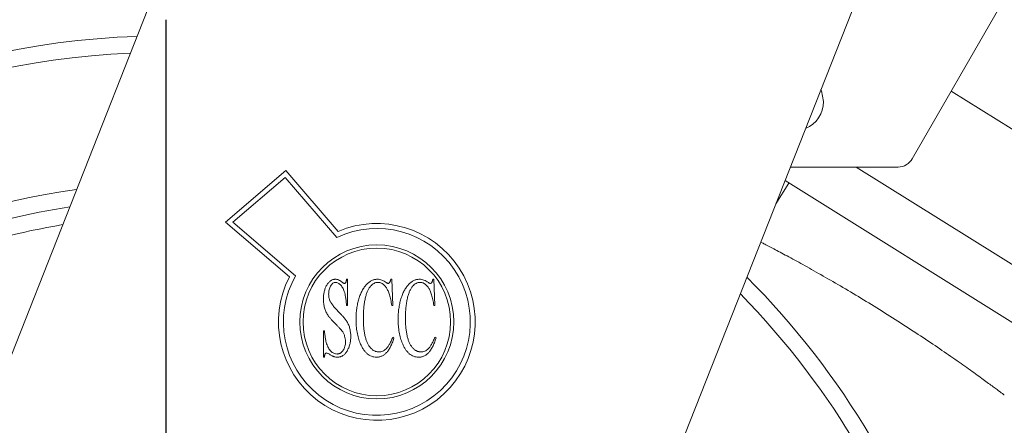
# Model space of a CAD drawing. Header units: inches. Extents: x 0.6 to 16.3, y 0.2 to 11.5.
# Tile 6 of 53: x 2.767 to 4.268, y 4.515 to 5.133. Entities that reach past the tile are written whole.
import ezdxf

# ---------------------------------------------------------------- set-up
doc = ezdxf.new("R2010")
doc.units = ezdxf.units.IN
doc.header["$MEASUREMENT"] = 0
doc.layers.add('FORMAT', color=7, linetype='Continuous')
doc.styles.add('SLDTEXTSTYLE0', font='TXT', dxfattribs={"width": 0.75})
doc.dimstyles.new('SLDDIMSTYLE0', dxfattribs={"dimtxt": 0.137795, "dimasz": 0.13, "dimexe": 0, "dimexo": 0.0625, "dimgap": 0.034449, "dimtad": 1, "dimlfac": 2, "dimrnd": 1e-09, "dimzin": 12, "dimdsep": 46, "dimlunit": 5, "dimtxsty": 'SLDTEXTSTYLE0', "dimsah": 1, "dimcen": 0.09, "dimadec": 0, "dimazin": 3, "dimtfac": 1, "dimtofl": 0, "dimtmove": 0, "dimatfit": 3, "dimfxl": 0, "dimfrac": 2, "dimtolj": 1, "dimtzin": 12, "dimarcsym": 0})

# ---------------------------------------------------------------- blocks, each defined once
blk = doc.blocks.new('_D')
at = {"layer": 'FORMAT'}
for p, q in [((1.7401, 3.8983), (1.7401, 6.217)), ((3.7401, 5.977), (3.7401, 6.217)), ((1.7401, 6.1777), (3.7401, 6.1777))]:
    blk.add_line(p, q, dxfattribs=at)
for points in [[(1.7401, 6.1777), (1.8701, 6.1577), (1.8701, 6.1977)], [(3.7401, 6.1777), (3.6101, 6.1977), (3.6101, 6.1577)]]:
    blk.add_solid(points, dxfattribs=at)
at = {"layer": 'FORMAT', "insert": (2.6606, 6.3553), "char_height": 0.1378, "attachment_point": 1, "style": 'SLDTEXTSTYLE0'}
blk.add_mtext('4', dxfattribs=at)
blk = doc.blocks.new('SW_CENTERMARKSYMBOL_0')
at = {"layer": 'FORMAT', "color": 0}
blk.add_line((0, 0.0984), (0, 1.2742), dxfattribs=at)

msp = doc.modelspace()

# ---------------------------------------------------------------- linework, layer by layer
at = {"color": 7, "linetype": 'Continuous', "lineweight": 15}
for p, q in [((2.99528898, 5.23388744), (2.52499291, 4.04247075)), ((3.45514811, 3.67530423), (4.07037837, 5.23388744)), ((4.26172109, 5.15308619), (4.1279498, 4.92138751)), ((4.31446504, 4.94513616), (4.1874751, 5.02448829)), ((3.17249492, 4.9034748), (3.08044222, 4.82479359)), ((3.17249492, 4.9034748), (3.25238356, 4.81070077)), ((3.94208891, 4.90888747), (4.10629919, 4.90888747)), ((4.04223608, 4.90888747), (4.63677099, 4.53738084)), ((3.17168765, 4.89291844), (3.09197774, 4.82478714)), ((3.17168765, 4.89291844), (3.25035449, 4.80156332)), ((3.93978979, 4.88446467), (3.91985582, 4.85256372)), ((4.59702699, 4.47377723), (3.93390082, 4.8881445)), ((3.08044222, 4.82479359), (3.17790735, 4.74129634)), ((3.09197774, 4.82478714), (3.18737985, 4.7430572)), ((3.26515506, 4.73780021), (3.26676005, 4.73780021)), ((3.26676005, 4.73780021), (3.26676005, 4.69767524)), ((3.33256501, 4.73780021), (3.33417, 4.73780021)), ((3.33417, 4.73780021), (3.33577499, 4.69767524)), ((3.39676493, 4.73780021), (3.39836992, 4.73780021)), ((3.39836992, 4.73780021), (3.39997495, 4.69767524)), ((3.26676005, 4.69767524), (3.26515506, 4.69767524)), ((3.33577499, 4.69767524), (3.33417, 4.69767524)), ((3.39997495, 4.69767524), (3.39836992, 4.69767524)), ((3.22984508, 4.6591553), (3.23145009, 4.6591553)), ((3.22984508, 4.61903033), (3.22984508, 4.6591553)), ((3.33577499, 4.64952528), (3.33737999, 4.64792033)), ((3.39997495, 4.64952528), (3.40157994, 4.64792033)), ((3.23145009, 4.61903033), (3.22984508, 4.61903033))]:
    msp.add_line(p, q, dxfattribs=at)
at = {"color": 7, "linetype": 'Continuous', "lineweight": 15, "flags": 128}
msp.add_lwpolyline([(3.99252787, 5.00888746), (3.98948912, 5.02514337), (3.98871671, 5.02701137)], dxfattribs=at)
msp.add_lwpolyline([(3.99252787, 5.00888746), (3.98948912, 5.02514337), (3.98871671, 5.02701137)], dxfattribs=at)
at = {"color": 7, "linetype": 'Continuous', "lineweight": 15}
for radius in [0.11743053, 0.1125]:
    msp.add_circle((3.31134123, 4.67277331), radius, dxfattribs=at)
for centre, radius, start, end in [((2.99007051, 3.85888749), 1.25, 92.03720256, 348.74940603), ((2.99007051, 3.85888749), 1.225, 92.54853019, 348.74940603), ((3.94752786, 5.00888749), 0.045, 293.16761964, 0), ((4.10629919, 4.93388749), 0.025, 270, 330), ((2.99007051, 3.85888749), 1.025, 97.65542849, 348.74940603), ((2.99007051, 3.85888749), 1, 98.45902408, 348.74940603), ((2.99007051, 3.85888749), 0.975, 99.31091007, 122.28012245), ((3.31134123, 4.67277331), 0.15, 152.81790338, 113.14447821), ((3.31134123, 4.67277331), 0.1425, 150.44753864, 115.33925433), ((2.99007051, 3.85888749), 1.25, 348.74940603, 44.8808456), ((2.99007051, 3.85888749), 1.225, 348.74940603, 44.36951797)]:
    msp.add_arc(centre, radius, start, end, dxfattribs=at)
for points, knots in [([(4.26782411, 4.56164488), (4.26797834, 4.56152942), (4.26856916, 4.56108717), (4.26439041, 4.56422144), (4.2552444, 4.57104843), (4.24107017, 4.58149965), (4.2224422, 4.59501186), (4.19983581, 4.61108164), (4.1736947, 4.62920502), (4.1448148, 4.64870177), (4.11388348, 4.66894517), (4.08185779, 4.68927706), (4.04959025, 4.70908336), (4.01801514, 4.72787083), (3.98805679, 4.74512425), (3.96053273, 4.76052959), (3.93630436, 4.77371992), (3.91635561, 4.78433704), (3.90299077, 4.79132161), (3.89839048, 4.79369216), (3.89691683, 4.79445154)], [0, 0, 0, 0, 0.0209767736, 0.0803548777, 0.1396421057, 0.1989303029, 0.258367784, 0.3178056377, 0.3774003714, 0.4369940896, 0.4965078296, 0.5560210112, 0.6153429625, 0.6746654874, 0.7339830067, 0.7933013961, 0.8528080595, 0.9123145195, 0.9719110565, 1, 1, 1, 1]), ([(3.22984509, 4.70743065), (3.22985653, 4.7084511), (3.229879, 4.71045344), (3.23014464, 4.71339981), (3.23054018, 4.71623869), (3.23109038, 4.71896937), (3.23178762, 4.72159638), (3.2326745, 4.72410512), (3.2336984, 4.726525), (3.23488733, 4.72880761), (3.23620324, 4.73089621), (3.23759482, 4.73275304), (3.23912381, 4.73428823), (3.2406932, 4.73559015), (3.24237892, 4.7365837), (3.24415041, 4.73730237), (3.24602797, 4.73770205), (3.24730606, 4.73776729), (3.24795148, 4.73780024)], [0, 0, 0, 0, 0.078756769, 0.1545382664, 0.2281904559, 0.299952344, 0.3694589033, 0.4378327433, 0.5052002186, 0.5721677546, 0.6362658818, 0.6956417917, 0.7508599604, 0.8031693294, 0.8526430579, 0.9012976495, 0.9501572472, 1, 1, 1, 1]), ([(3.22984509, 4.70743065), (3.22985653, 4.7084511), (3.229879, 4.71045344), (3.23014464, 4.71339981), (3.23054018, 4.71623869), (3.23109038, 4.71896937), (3.23178762, 4.72159638), (3.2326745, 4.72410512), (3.2336984, 4.726525), (3.23488733, 4.72880761), (3.23620324, 4.73089621), (3.23759482, 4.73275304), (3.23912381, 4.73428823), (3.2406932, 4.73559015), (3.24237892, 4.7365837), (3.24415041, 4.73730237), (3.24602797, 4.73770205), (3.24730606, 4.73776729), (3.24795148, 4.73780024)], [0, 0, 0, 0, 0.078756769, 0.1545382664, 0.2281904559, 0.299952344, 0.3694589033, 0.4378327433, 0.5052002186, 0.5721677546, 0.6362658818, 0.6956417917, 0.7508599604, 0.8031693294, 0.8526430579, 0.9012976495, 0.9501572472, 1, 1, 1, 1]), ([(3.24852827, 4.73298524), (3.2477797, 4.73291745), (3.24627593, 4.73278126), (3.24417308, 4.73163808), (3.24232367, 4.72984511), (3.24077839, 4.72743427), (3.23951027, 4.7246379), (3.23854025, 4.72158538), (3.23799407, 4.71832565), (3.23791196, 4.71609291), (3.23787008, 4.71495409)], [0, 0, 0, 0, 0.0975824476, 0.1960275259, 0.3060311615, 0.4323834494, 0.5686059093, 0.7074962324, 0.8508063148, 1, 1, 1, 1]), ([(3.24852827, 4.73298524), (3.2477797, 4.73291745), (3.24627593, 4.73278126), (3.24417308, 4.73163808), (3.24232367, 4.72984511), (3.24077839, 4.72743427), (3.23951027, 4.7246379), (3.23854025, 4.72158538), (3.23799407, 4.71832565), (3.23791196, 4.71609291), (3.23787008, 4.71495409)], [0, 0, 0, 0, 0.0975824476, 0.1960275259, 0.3060311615, 0.4323834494, 0.5686059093, 0.7074962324, 0.8508063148, 1, 1, 1, 1]), ([(3.24795148, 4.73780024), (3.24879293, 4.73774115), (3.2505365, 4.73761872), (3.25316003, 4.73676257), (3.2558185, 4.73534194), (3.25751329, 4.73409546), (3.25840904, 4.73343665)], [0, 0, 0, 0, 0.2187634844, 0.453299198, 0.7110507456, 1, 1, 1, 1]), ([(3.24795148, 4.73780024), (3.24879293, 4.73774115), (3.2505365, 4.73761872), (3.25316003, 4.73676257), (3.2558185, 4.73534194), (3.25751329, 4.73409546), (3.25840904, 4.73343665)], [0, 0, 0, 0, 0.2187634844, 0.453299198, 0.7110507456, 1, 1, 1, 1]), ([(3.26515505, 4.69767527), (3.26501108, 4.69961596), (3.26473813, 4.70329498), (3.26412374, 4.70849449), (3.26333405, 4.71306788), (3.2623762, 4.71706511), (3.26126851, 4.72058411), (3.25986533, 4.72366292), (3.2583083, 4.72639783), (3.25650804, 4.72870512), (3.25458954, 4.73054955), (3.25265257, 4.73198257), (3.25059461, 4.73279865), (3.249203, 4.73292431), (3.24852827, 4.73298524)], [0, 0, 0, 0, 0.138902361, 0.2633208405, 0.37358966, 0.4699796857, 0.5565944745, 0.6364501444, 0.7110591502, 0.7807706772, 0.8444968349, 0.9006170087, 0.9518132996, 1, 1, 1, 1]), ([(3.26515505, 4.69767527), (3.26501108, 4.69961596), (3.26473813, 4.70329498), (3.26412374, 4.70849449), (3.26333405, 4.71306788), (3.2623762, 4.71706511), (3.26126851, 4.72058411), (3.25986533, 4.72366292), (3.2583083, 4.72639783), (3.25650804, 4.72870512), (3.25458954, 4.73054955), (3.25265257, 4.73198257), (3.25059461, 4.73279865), (3.249203, 4.73292431), (3.24852827, 4.73298524)], [0, 0, 0, 0, 0.138902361, 0.2633208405, 0.37358966, 0.4699796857, 0.5565944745, 0.6364501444, 0.7110591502, 0.7807706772, 0.8444968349, 0.9006170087, 0.9518132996, 1, 1, 1, 1]), ([(3.25840904, 4.73343665), (3.2587949, 4.73312466), (3.25948819, 4.73256409), (3.26050569, 4.73195804), (3.26128932, 4.73148953), (3.26179116, 4.73141184), (3.26199521, 4.73138024)], [0, 0, 0, 0, 0.3552210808, 0.6382427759, 0.8529070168, 1, 1, 1, 1]), ([(3.25840904, 4.73343665), (3.2587949, 4.73312466), (3.25948819, 4.73256409), (3.26050569, 4.73195804), (3.26128932, 4.73148953), (3.26179116, 4.73141184), (3.26199521, 4.73138024)], [0, 0, 0, 0, 0.3552210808, 0.6382427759, 0.8529070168, 1, 1, 1, 1]), ([(3.26199521, 4.73138024), (3.26238449, 4.7314482), (3.26320639, 4.73159168), (3.26393414, 4.73252773), (3.2643534, 4.73354703), (3.26466952, 4.73467818), (3.26493572, 4.73613015), (3.26507699, 4.73720582), (3.26515505, 4.73780024)], [0, 0, 0, 0, 0.1487727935, 0.3141151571, 0.4273753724, 0.579260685, 0.7675009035, 1, 1, 1, 1]), ([(3.26199521, 4.73138024), (3.26238449, 4.7314482), (3.26320639, 4.73159168), (3.26393414, 4.73252773), (3.2643534, 4.73354703), (3.26466952, 4.73467818), (3.26493572, 4.73613015), (3.26507699, 4.73720582), (3.26515505, 4.73780024)], [0, 0, 0, 0, 0.1487727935, 0.3141151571, 0.4273753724, 0.579260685, 0.7675009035, 1, 1, 1, 1]), ([(3.27960004, 4.67665982), (3.27965234, 4.67943721), (3.27975495, 4.68488684), (3.28058188, 4.69288939), (3.28188347, 4.70054965), (3.28346796, 4.70666089), (3.28497197, 4.71130353), (3.28620822, 4.71456102), (3.28749753, 4.71763895), (3.28893429, 4.72049663), (3.2904591, 4.72316439), (3.29209504, 4.72561919), (3.29379654, 4.72790069), (3.29562505, 4.7299481), (3.297531, 4.7317812), (3.29948094, 4.73338834), (3.30147159, 4.73476048), (3.30351313, 4.73587173), (3.30560585, 4.73673638), (3.30774673, 4.73732728), (3.30992108, 4.73773132), (3.3113889, 4.73777719), (3.31212634, 4.73780024)], [0, 0, 0, 0, 0.1101712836, 0.216171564, 0.3188435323, 0.4181891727, 0.4663300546, 0.5124068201, 0.5563913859, 0.5986633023, 0.6392248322, 0.6782268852, 0.7156382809, 0.7520498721, 0.7870002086, 0.820463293, 0.8522004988, 0.8827725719, 0.9125203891, 0.9418136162, 0.9707669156, 1, 1, 1, 1]), ([(3.27960004, 4.67665982), (3.27965234, 4.67943721), (3.27975495, 4.68488684), (3.28058188, 4.69288939), (3.28188347, 4.70054965), (3.28346796, 4.70666089), (3.28497197, 4.71130353), (3.28620822, 4.71456102), (3.28749753, 4.71763895), (3.28893429, 4.72049663), (3.2904591, 4.72316439), (3.29209504, 4.72561919), (3.29379654, 4.72790069), (3.29562505, 4.7299481), (3.297531, 4.7317812), (3.29948094, 4.73338834), (3.30147159, 4.73476048), (3.30351313, 4.73587173), (3.30560585, 4.73673638), (3.30774673, 4.73732728), (3.30992108, 4.73773132), (3.3113889, 4.73777719), (3.31212634, 4.73780024)], [0, 0, 0, 0, 0.1101712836, 0.216171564, 0.3188435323, 0.4181891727, 0.4663300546, 0.5124068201, 0.5563913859, 0.5986633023, 0.6392248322, 0.6782268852, 0.7156382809, 0.7520498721, 0.7870002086, 0.820463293, 0.8522004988, 0.8827725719, 0.9125203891, 0.9418136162, 0.9707669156, 1, 1, 1, 1]), ([(3.31307931, 4.73298524), (3.31204947, 4.73292048), (3.30998215, 4.73279049), (3.30699088, 4.73161959), (3.30417326, 4.72977403), (3.30203533, 4.72767045), (3.30044594, 4.72564048), (3.29925212, 4.72388756), (3.29819471, 4.72188631), (3.29715177, 4.71969099), (3.29619224, 4.717275), (3.29528088, 4.71464984), (3.29445864, 4.71181099), (3.29371157, 4.70875605), (3.29304142, 4.70550097), (3.29243253, 4.70205759), (3.29193652, 4.69842646), (3.29154193, 4.69459488), (3.29121257, 4.69057367), (3.29098965, 4.6863505), (3.29086939, 4.68194365), (3.29084663, 4.678942), (3.29083503, 4.67741217)], [0, 0, 0, 0, 0.04739270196, 0.09513765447, 0.14619895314, 0.20214844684, 0.23264684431, 0.26518665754, 0.29989909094, 0.33701684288, 0.37736473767, 0.41983830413, 0.4652702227, 0.51375655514, 0.56499838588, 0.61867624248, 0.67516619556, 0.73415196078, 0.79648923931, 0.86141878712, 0.92937022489, 1, 1, 1, 1]), ([(3.31307931, 4.73298524), (3.31204947, 4.73292048), (3.30998215, 4.73279049), (3.30699088, 4.73161959), (3.30417326, 4.72977403), (3.30203533, 4.72767045), (3.30044594, 4.72564048), (3.29925212, 4.72388756), (3.29819471, 4.72188631), (3.29715177, 4.71969099), (3.29619224, 4.717275), (3.29528088, 4.71464984), (3.29445864, 4.71181099), (3.29371157, 4.70875605), (3.29304142, 4.70550097), (3.29243253, 4.70205759), (3.29193652, 4.69842646), (3.29154193, 4.69459488), (3.29121257, 4.69057367), (3.29098965, 4.6863505), (3.29086939, 4.68194365), (3.29084663, 4.678942), (3.29083503, 4.67741217)], [0, 0, 0, 0, 0.04739270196, 0.09513765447, 0.14619895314, 0.20214844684, 0.23264684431, 0.26518665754, 0.29989909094, 0.33701684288, 0.37736473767, 0.41983830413, 0.4652702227, 0.51375655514, 0.56499838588, 0.61867624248, 0.67516619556, 0.73415196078, 0.79648923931, 0.86141878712, 0.92937022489, 1, 1, 1, 1]), ([(3.31212634, 4.73780024), (3.31328673, 4.73774477), (3.31562781, 4.73763287), (3.3190902, 4.73662158), (3.32254326, 4.73510688), (3.32467025, 4.73364169), (3.32576883, 4.73288493)], [0, 0, 0, 0, 0.23568340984, 0.47548852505, 0.7290929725, 1, 1, 1, 1]), ([(3.31212634, 4.73780024), (3.31328673, 4.73774477), (3.31562781, 4.73763287), (3.3190902, 4.73662158), (3.32254326, 4.73510688), (3.32467025, 4.73364169), (3.32576883, 4.73288493)], [0, 0, 0, 0, 0.23568340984, 0.47548852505, 0.7290929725, 1, 1, 1, 1]), ([(3.33416999, 4.69767527), (3.33393268, 4.69919079), (3.33347494, 4.70211408), (3.33259338, 4.70631182), (3.3317268, 4.7101977), (3.33070323, 4.71373541), (3.3296734, 4.71696318), (3.32851648, 4.71985012), (3.32729515, 4.72241955), (3.32599196, 4.72467257), (3.32459647, 4.72661352), (3.3231707, 4.72831745), (3.32165893, 4.72974789), (3.32009834, 4.73095963), (3.31843525, 4.73186617), (3.31669839, 4.73249057), (3.31491426, 4.73292176), (3.31369205, 4.73296404), (3.31307931, 4.73298524)], [0, 0, 0, 0, 0.1035890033, 0.1998135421, 0.2896578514, 0.3724096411, 0.4484710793, 0.5184032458, 0.5822942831, 0.6404931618, 0.6939199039, 0.743586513, 0.7903130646, 0.8342404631, 0.8766878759, 0.9175940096, 0.9586867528, 1, 1, 1, 1]), ([(3.33416999, 4.69767527), (3.33393268, 4.69919079), (3.33347494, 4.70211408), (3.33259338, 4.70631182), (3.3317268, 4.7101977), (3.33070323, 4.71373541), (3.3296734, 4.71696318), (3.32851648, 4.71985012), (3.32729515, 4.72241955), (3.32599196, 4.72467257), (3.32459647, 4.72661352), (3.3231707, 4.72831745), (3.32165893, 4.72974789), (3.32009834, 4.73095963), (3.31843525, 4.73186617), (3.31669839, 4.73249057), (3.31491426, 4.73292176), (3.31369205, 4.73296404), (3.31307931, 4.73298524)], [0, 0, 0, 0, 0.1035890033, 0.1998135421, 0.2896578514, 0.3724096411, 0.4484710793, 0.5184032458, 0.5822942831, 0.6404931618, 0.6939199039, 0.743586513, 0.7903130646, 0.8342404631, 0.8766878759, 0.9175940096, 0.9586867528, 1, 1, 1, 1]), ([(3.32576883, 4.73288493), (3.32607576, 4.73266377), (3.32662948, 4.7322648), (3.32739936, 4.73178195), (3.32803753, 4.73146821), (3.32843341, 4.73140659), (3.32860265, 4.73138024)], [0, 0, 0, 0, 0.3497691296, 0.6309919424, 0.8422455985, 1, 1, 1, 1]), ([(3.32576883, 4.73288493), (3.32607576, 4.73266377), (3.32662948, 4.7322648), (3.32739936, 4.73178195), (3.32803753, 4.73146821), (3.32843341, 4.73140659), (3.32860265, 4.73138024)], [0, 0, 0, 0, 0.3497691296, 0.6309919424, 0.8422455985, 1, 1, 1, 1]), ([(3.32860265, 4.73138024), (3.3290283, 4.73144617), (3.32993211, 4.73158616), (3.33050594, 4.73230434), (3.33080953, 4.7326843)], [0, 0, 0, 0, 0.4709425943, 1, 1, 1, 1]), ([(3.32860265, 4.73138024), (3.3290283, 4.73144617), (3.32993211, 4.73158616), (3.33050594, 4.73230434), (3.33080953, 4.7326843)], [0, 0, 0, 0, 0.4709425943, 1, 1, 1, 1]), ([(3.33080953, 4.7326843), (3.33101298, 4.73301313), (3.33144407, 4.73370984), (3.33188595, 4.73492578), (3.33230957, 4.73629301), (3.33247667, 4.73727904), (3.33256499, 4.73780024)], [0, 0, 0, 0, 0.2124008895, 0.4500395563, 0.7092993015, 1, 1, 1, 1]), ([(3.33080953, 4.7326843), (3.33101298, 4.73301313), (3.33144407, 4.73370984), (3.33188595, 4.73492578), (3.33230957, 4.73629301), (3.33247667, 4.73727904), (3.33256499, 4.73780024)], [0, 0, 0, 0, 0.2124008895, 0.4500395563, 0.7092993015, 1, 1, 1, 1]), ([(3.34379998, 4.67665982), (3.34385228, 4.67943721), (3.34395489, 4.68488684), (3.34478183, 4.69288939), (3.34608341, 4.70054965), (3.34766791, 4.70666089), (3.34917191, 4.71130353), (3.35040816, 4.71456102), (3.35169748, 4.71763895), (3.35313423, 4.72049663), (3.35465904, 4.72316439), (3.35629498, 4.72561919), (3.35799648, 4.72790069), (3.35982499, 4.7299481), (3.36173095, 4.7317812), (3.36368089, 4.73338834), (3.36567153, 4.73476048), (3.36771307, 4.73587173), (3.3698058, 4.73673638), (3.37194668, 4.73732728), (3.37412102, 4.73773132), (3.37558884, 4.73777719), (3.37632628, 4.73780024)], [0, 0, 0, 0, 0.11017128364, 0.21617156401, 0.3188435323, 0.41818917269, 0.46633005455, 0.51240682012, 0.55639138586, 0.59866330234, 0.6392248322, 0.67822688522, 0.71563828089, 0.75204987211, 0.78700020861, 0.82046329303, 0.85220049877, 0.88277257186, 0.91252038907, 0.9418136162, 0.97076691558, 1, 1, 1, 1]), ([(3.34379998, 4.67665982), (3.34385228, 4.67943721), (3.34395489, 4.68488684), (3.34478183, 4.69288939), (3.34608341, 4.70054965), (3.34766791, 4.70666089), (3.34917191, 4.71130353), (3.35040816, 4.71456102), (3.35169748, 4.71763895), (3.35313423, 4.72049663), (3.35465904, 4.72316439), (3.35629498, 4.72561919), (3.35799648, 4.72790069), (3.35982499, 4.7299481), (3.36173095, 4.7317812), (3.36368089, 4.73338834), (3.36567153, 4.73476048), (3.36771307, 4.73587173), (3.3698058, 4.73673638), (3.37194668, 4.73732728), (3.37412102, 4.73773132), (3.37558884, 4.73777719), (3.37632628, 4.73780024)], [0, 0, 0, 0, 0.11017128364, 0.21617156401, 0.3188435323, 0.41818917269, 0.46633005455, 0.51240682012, 0.55639138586, 0.59866330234, 0.6392248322, 0.67822688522, 0.71563828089, 0.75204987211, 0.78700020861, 0.82046329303, 0.85220049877, 0.88277257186, 0.91252038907, 0.9418136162, 0.97076691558, 1, 1, 1, 1]), ([(3.37727925, 4.73298524), (3.37624942, 4.73292048), (3.3741821, 4.73279049), (3.37119082, 4.73161959), (3.3683732, 4.72977403), (3.36623527, 4.72767045), (3.36464588, 4.72564048), (3.36345207, 4.72388756), (3.36239465, 4.72188631), (3.36135171, 4.71969099), (3.36039218, 4.717275), (3.35948082, 4.71464984), (3.35865858, 4.71181099), (3.35791151, 4.70875605), (3.35724136, 4.70550097), (3.35663247, 4.70205759), (3.35613646, 4.69842646), (3.35574187, 4.69459488), (3.35541251, 4.69057367), (3.35518959, 4.6863505), (3.35506933, 4.68194365), (3.35504657, 4.678942), (3.35503497, 4.67741217)], [0, 0, 0, 0, 0.047392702, 0.0951376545, 0.1461989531, 0.2021484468, 0.2326468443, 0.2651866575, 0.2998990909, 0.3370168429, 0.3773647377, 0.4198383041, 0.4652702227, 0.5137565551, 0.5649983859, 0.6186762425, 0.6751661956, 0.7341519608, 0.7964892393, 0.8614187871, 0.9293702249, 1, 1, 1, 1]), ([(3.37727925, 4.73298524), (3.37624942, 4.73292048), (3.3741821, 4.73279049), (3.37119082, 4.73161959), (3.3683732, 4.72977403), (3.36623527, 4.72767045), (3.36464588, 4.72564048), (3.36345207, 4.72388756), (3.36239465, 4.72188631), (3.36135171, 4.71969099), (3.36039218, 4.717275), (3.35948082, 4.71464984), (3.35865858, 4.71181099), (3.35791151, 4.70875605), (3.35724136, 4.70550097), (3.35663247, 4.70205759), (3.35613646, 4.69842646), (3.35574187, 4.69459488), (3.35541251, 4.69057367), (3.35518959, 4.6863505), (3.35506933, 4.68194365), (3.35504657, 4.678942), (3.35503497, 4.67741217)], [0, 0, 0, 0, 0.047392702, 0.0951376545, 0.1461989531, 0.2021484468, 0.2326468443, 0.2651866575, 0.2998990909, 0.3370168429, 0.3773647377, 0.4198383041, 0.4652702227, 0.5137565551, 0.5649983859, 0.6186762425, 0.6751661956, 0.7341519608, 0.7964892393, 0.8614187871, 0.9293702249, 1, 1, 1, 1]), ([(3.37632628, 4.73780024), (3.37748667, 4.73774477), (3.37982775, 4.73763287), (3.38329014, 4.73662158), (3.38674321, 4.73510688), (3.38887019, 4.73364169), (3.38996877, 4.73288493)], [0, 0, 0, 0, 0.2356834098, 0.475488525, 0.7290929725, 1, 1, 1, 1]), ([(3.37632628, 4.73780024), (3.37748667, 4.73774477), (3.37982775, 4.73763287), (3.38329014, 4.73662158), (3.38674321, 4.73510688), (3.38887019, 4.73364169), (3.38996877, 4.73288493)], [0, 0, 0, 0, 0.2356834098, 0.475488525, 0.7290929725, 1, 1, 1, 1]), ([(3.39836993, 4.69767527), (3.39813262, 4.69919079), (3.39767488, 4.70211408), (3.39679332, 4.70631182), (3.39592674, 4.7101977), (3.39490317, 4.71373541), (3.39387334, 4.71696318), (3.39271642, 4.71985012), (3.3914951, 4.72241955), (3.3901919, 4.72467257), (3.38879642, 4.72661352), (3.38737064, 4.72831745), (3.38585887, 4.72974789), (3.38429828, 4.73095963), (3.38263519, 4.73186617), (3.38089833, 4.73249057), (3.3791142, 4.73292176), (3.37789199, 4.73296404), (3.37727925, 4.73298524)], [0, 0, 0, 0, 0.1035890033, 0.1998135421, 0.2896578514, 0.3724096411, 0.4484710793, 0.5184032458, 0.5822942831, 0.6404931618, 0.6939199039, 0.743586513, 0.7903130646, 0.8342404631, 0.8766878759, 0.9175940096, 0.9586867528, 1, 1, 1, 1]), ([(3.39836993, 4.69767527), (3.39813262, 4.69919079), (3.39767488, 4.70211408), (3.39679332, 4.70631182), (3.39592674, 4.7101977), (3.39490317, 4.71373541), (3.39387334, 4.71696318), (3.39271642, 4.71985012), (3.3914951, 4.72241955), (3.3901919, 4.72467257), (3.38879642, 4.72661352), (3.38737064, 4.72831745), (3.38585887, 4.72974789), (3.38429828, 4.73095963), (3.38263519, 4.73186617), (3.38089833, 4.73249057), (3.3791142, 4.73292176), (3.37789199, 4.73296404), (3.37727925, 4.73298524)], [0, 0, 0, 0, 0.1035890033, 0.1998135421, 0.2896578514, 0.3724096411, 0.4484710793, 0.5184032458, 0.5822942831, 0.6404931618, 0.6939199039, 0.743586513, 0.7903130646, 0.8342404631, 0.8766878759, 0.9175940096, 0.9586867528, 1, 1, 1, 1]), ([(3.38996877, 4.73288493), (3.3902757, 4.73266377), (3.39082942, 4.7322648), (3.3915993, 4.73178195), (3.39223748, 4.73146821), (3.39263335, 4.73140659), (3.39280259, 4.73138024)], [0, 0, 0, 0, 0.3497691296, 0.6309919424, 0.8422455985, 1, 1, 1, 1]), ([(3.38996877, 4.73288493), (3.3902757, 4.73266377), (3.39082942, 4.7322648), (3.3915993, 4.73178195), (3.39223748, 4.73146821), (3.39263335, 4.73140659), (3.39280259, 4.73138024)], [0, 0, 0, 0, 0.3497691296, 0.6309919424, 0.8422455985, 1, 1, 1, 1]), ([(3.39280259, 4.73138024), (3.39322824, 4.73144617), (3.39413206, 4.73158616), (3.39470588, 4.73230434), (3.39500947, 4.7326843)], [0, 0, 0, 0, 0.4709425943, 1, 1, 1, 1]), ([(3.39280259, 4.73138024), (3.39322824, 4.73144617), (3.39413206, 4.73158616), (3.39470588, 4.73230434), (3.39500947, 4.7326843)], [0, 0, 0, 0, 0.4709425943, 1, 1, 1, 1]), ([(3.39500947, 4.7326843), (3.39521292, 4.73301313), (3.39564401, 4.73370984), (3.39608589, 4.73492578), (3.39650951, 4.73629301), (3.39667661, 4.73727904), (3.39676493, 4.73780024)], [0, 0, 0, 0, 0.2124008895, 0.4500395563, 0.7092993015, 1, 1, 1, 1]), ([(3.39500947, 4.7326843), (3.39521292, 4.73301313), (3.39564401, 4.73370984), (3.39608589, 4.73492578), (3.39650951, 4.73629301), (3.39667661, 4.73727904), (3.39676493, 4.73780024)], [0, 0, 0, 0, 0.2124008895, 0.4500395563, 0.7092993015, 1, 1, 1, 1]), ([(3.25785733, 4.65938101), (3.25766719, 4.65962519), (3.25723302, 4.66018278), (3.25644025, 4.66108161), (3.25547981, 4.66217662), (3.25430549, 4.66343615), (3.25296989, 4.66489164), (3.25139448, 4.6664858), (3.24967584, 4.66830243), (3.24779542, 4.67022572), (3.24586974, 4.67216396), (3.24410786, 4.67411192), (3.24244311, 4.67590928), (3.2409323, 4.67760346), (3.23961819, 4.67922673), (3.23838553, 4.680688), (3.23737935, 4.68210604), (3.23615562, 4.68379839), (3.2348707, 4.6859439), (3.23357787, 4.68862787), (3.23240276, 4.69140128), (3.23148197, 4.69433472), (3.23075222, 4.69740207), (3.23023588, 4.70061248), (3.22989155, 4.70397075), (3.22986081, 4.70625945), (3.22984509, 4.70743065)], [0, 0, 0, 0, 0.0161472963, 0.0368728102, 0.0625229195, 0.0921625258, 0.1267341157, 0.1656072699, 0.2091125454, 0.2572391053, 0.3059825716, 0.3516748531, 0.3942850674, 0.4338473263, 0.4700984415, 0.5032795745, 0.5335576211, 0.560791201, 0.6122654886, 0.6637730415, 0.7161907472, 0.769308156, 0.8240141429, 0.8806011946, 0.9388995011, 1, 1, 1, 1]), ([(3.25785733, 4.65938101), (3.25766719, 4.65962519), (3.25723302, 4.66018278), (3.25644025, 4.66108161), (3.25547981, 4.66217662), (3.25430549, 4.66343615), (3.25296989, 4.66489164), (3.25139448, 4.6664858), (3.24967584, 4.66830243), (3.24779542, 4.67022572), (3.24586974, 4.67216396), (3.24410786, 4.67411192), (3.24244311, 4.67590928), (3.2409323, 4.67760346), (3.23961819, 4.67922673), (3.23838553, 4.680688), (3.23737935, 4.68210604), (3.23615562, 4.68379839), (3.2348707, 4.6859439), (3.23357787, 4.68862787), (3.23240276, 4.69140128), (3.23148197, 4.69433472), (3.23075222, 4.69740207), (3.23023588, 4.70061248), (3.22989155, 4.70397075), (3.22986081, 4.70625945), (3.22984509, 4.70743065)], [0, 0, 0, 0, 0.0161472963, 0.0368728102, 0.0625229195, 0.0921625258, 0.1267341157, 0.1656072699, 0.2091125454, 0.2572391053, 0.3059825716, 0.3516748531, 0.3942850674, 0.4338473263, 0.4700984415, 0.5032795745, 0.5335576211, 0.560791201, 0.6122654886, 0.6637730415, 0.7161907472, 0.769308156, 0.8240141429, 0.8806011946, 0.9388995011, 1, 1, 1, 1]), ([(3.23787008, 4.71495409), (3.23789143, 4.71407454), (3.23793313, 4.71235719), (3.23834144, 4.7098426), (3.23890561, 4.70743256), (3.23952221, 4.70591951), (3.23982617, 4.70517363)], [0, 0, 0, 0, 0.2625273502, 0.5125948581, 0.7597269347, 1, 1, 1, 1]), ([(3.23787008, 4.71495409), (3.23789143, 4.71407454), (3.23793313, 4.71235719), (3.23834144, 4.7098426), (3.23890561, 4.70743256), (3.23952221, 4.70591951), (3.23982617, 4.70517363)], [0, 0, 0, 0, 0.2625273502, 0.5125948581, 0.7597269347, 1, 1, 1, 1]), ([(3.23982617, 4.70517363), (3.24009289, 4.70460867), (3.24066216, 4.70340282), (3.2417683, 4.70158786), (3.24305062, 4.69959322), (3.24466671, 4.69753672), (3.2464375, 4.69527581), (3.24850058, 4.69291906), (3.2507791, 4.69039895), (3.252418, 4.68871701), (3.25326803, 4.68784466)], [0, 0, 0, 0, 0.0850218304, 0.1814697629, 0.2891364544, 0.4077586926, 0.5373653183, 0.6802276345, 0.8341462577, 1, 1, 1, 1]), ([(3.23982617, 4.70517363), (3.24009289, 4.70460867), (3.24066216, 4.70340282), (3.2417683, 4.70158786), (3.24305062, 4.69959322), (3.24466671, 4.69753672), (3.2464375, 4.69527581), (3.24850058, 4.69291906), (3.2507791, 4.69039895), (3.252418, 4.68871701), (3.25326803, 4.68784466)], [0, 0, 0, 0, 0.0850218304, 0.1814697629, 0.2891364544, 0.4077586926, 0.5373653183, 0.6802276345, 0.8341462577, 1, 1, 1, 1]), ([(3.25326803, 4.68784466), (3.25396393, 4.68713612), (3.25530618, 4.68576948), (3.25721202, 4.68376268), (3.25894496, 4.68188367), (3.26049529, 4.68013194), (3.26187918, 4.67851542), (3.26311807, 4.67705627), (3.26413458, 4.67568755), (3.26533006, 4.67408579), (3.26658096, 4.67203709), (3.26790132, 4.66944538), (3.26899177, 4.66662391), (3.26990509, 4.66362848), (3.27066749, 4.66050861), (3.27117931, 4.65728747), (3.27152606, 4.65399683), (3.27155862, 4.6517749), (3.27157505, 4.65065383)], [0, 0, 0, 0, 0.0694775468, 0.1340090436, 0.1936086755, 0.2482944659, 0.2976447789, 0.3424967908, 0.3821480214, 0.4168892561, 0.482289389, 0.5497666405, 0.6201392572, 0.6935773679, 0.7687552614, 0.8446124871, 0.9215997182, 1, 1, 1, 1]), ([(3.25326803, 4.68784466), (3.25396393, 4.68713612), (3.25530618, 4.68576948), (3.25721202, 4.68376268), (3.25894496, 4.68188367), (3.26049529, 4.68013194), (3.26187918, 4.67851542), (3.26311807, 4.67705627), (3.26413458, 4.67568755), (3.26533006, 4.67408579), (3.26658096, 4.67203709), (3.26790132, 4.66944538), (3.26899177, 4.66662391), (3.26990509, 4.66362848), (3.27066749, 4.66050861), (3.27117931, 4.65728747), (3.27152606, 4.65399683), (3.27155862, 4.6517749), (3.27157505, 4.65065383)], [0, 0, 0, 0, 0.0694775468, 0.1340090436, 0.1936086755, 0.2482944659, 0.2976447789, 0.3424967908, 0.3821480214, 0.4168892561, 0.482289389, 0.5497666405, 0.6201392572, 0.6935773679, 0.7687552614, 0.8446124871, 0.9215997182, 1, 1, 1, 1]), ([(3.28612035, 4.63997056), (3.28559571, 4.64129422), (3.28453719, 4.64396489), (3.28320178, 4.64812465), (3.2821247, 4.65246329), (3.28116991, 4.65696616), (3.28049845, 4.66165203), (3.27995303, 4.66650079), (3.27965806, 4.67152347), (3.27961959, 4.67492909), (3.27960004, 4.67665982)], [0, 0, 0, 0, 0.1138735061, 0.229755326, 0.3491172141, 0.4713385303, 0.5977728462, 0.7275869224, 0.8615604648, 1, 1, 1, 1]), ([(3.28612035, 4.63997056), (3.28559571, 4.64129422), (3.28453719, 4.64396489), (3.28320178, 4.64812465), (3.2821247, 4.65246329), (3.28116991, 4.65696616), (3.28049845, 4.66165203), (3.27995303, 4.66650079), (3.27965806, 4.67152347), (3.27961959, 4.67492909), (3.27960004, 4.67665982)], [0, 0, 0, 0, 0.1138735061, 0.229755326, 0.3491172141, 0.4713385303, 0.5977728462, 0.7275869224, 0.8615604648, 1, 1, 1, 1]), ([(3.29083503, 4.67741217), (3.2908655, 4.67491163), (3.29092437, 4.67008019), (3.29146468, 4.66309896), (3.29229147, 4.65662883), (3.29330966, 4.65158655), (3.29428037, 4.6478318), (3.29512213, 4.64524454), (3.29600403, 4.6428048), (3.29703014, 4.64055333), (3.29805735, 4.63842374), (3.29924715, 4.63650024), (3.30050586, 4.63473398), (3.30182946, 4.63312437), (3.303229, 4.63169557), (3.30468716, 4.63045742), (3.30620776, 4.62941297), (3.30778057, 4.62857745), (3.30937992, 4.6278696), (3.31104262, 4.62739922), (3.31276042, 4.62711798), (3.31392255, 4.62707634), (3.31450876, 4.62705534)], [0, 0, 0, 0, 0.12295988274, 0.23757809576, 0.34415768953, 0.44357246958, 0.49034137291, 0.53480747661, 0.57734445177, 0.61783551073, 0.65644620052, 0.69353408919, 0.72890034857, 0.76306327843, 0.79591466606, 0.82713035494, 0.85700696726, 0.88643899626, 0.91461826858, 0.94285446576, 0.97117434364, 1, 1, 1, 1]), ([(3.29083503, 4.67741217), (3.2908655, 4.67491163), (3.29092437, 4.67008019), (3.29146468, 4.66309896), (3.29229147, 4.65662883), (3.29330966, 4.65158655), (3.29428037, 4.6478318), (3.29512213, 4.64524454), (3.29600403, 4.6428048), (3.29703014, 4.64055333), (3.29805735, 4.63842374), (3.29924715, 4.63650024), (3.30050586, 4.63473398), (3.30182946, 4.63312437), (3.303229, 4.63169557), (3.30468716, 4.63045742), (3.30620776, 4.62941297), (3.30778057, 4.62857745), (3.30937992, 4.6278696), (3.31104262, 4.62739922), (3.31276042, 4.62711798), (3.31392255, 4.62707634), (3.31450876, 4.62705534)], [0, 0, 0, 0, 0.12295988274, 0.23757809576, 0.34415768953, 0.44357246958, 0.49034137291, 0.53480747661, 0.57734445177, 0.61783551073, 0.65644620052, 0.69353408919, 0.72890034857, 0.76306327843, 0.79591466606, 0.82713035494, 0.85700696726, 0.88643899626, 0.91461826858, 0.94285446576, 0.97117434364, 1, 1, 1, 1]), ([(3.35032029, 4.63997056), (3.34979566, 4.64129422), (3.34873713, 4.64396489), (3.34740172, 4.64812465), (3.34632464, 4.65246329), (3.34536985, 4.65696616), (3.34469839, 4.66165203), (3.34415298, 4.66650079), (3.34385801, 4.67152347), (3.34381953, 4.67492909), (3.34379998, 4.67665982)], [0, 0, 0, 0, 0.1138735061, 0.229755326, 0.3491172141, 0.4713385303, 0.5977728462, 0.7275869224, 0.8615604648, 1, 1, 1, 1]), ([(3.35032029, 4.63997056), (3.34979566, 4.64129422), (3.34873713, 4.64396489), (3.34740172, 4.64812465), (3.34632464, 4.65246329), (3.34536985, 4.65696616), (3.34469839, 4.66165203), (3.34415298, 4.66650079), (3.34385801, 4.67152347), (3.34381953, 4.67492909), (3.34379998, 4.67665982)], [0, 0, 0, 0, 0.1138735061, 0.229755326, 0.3491172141, 0.4713385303, 0.5977728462, 0.7275869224, 0.8615604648, 1, 1, 1, 1]), ([(3.35503497, 4.67741217), (3.35506544, 4.67491163), (3.35512431, 4.67008019), (3.35566462, 4.66309896), (3.35649141, 4.65662883), (3.3575096, 4.65158655), (3.35848031, 4.6478318), (3.35932207, 4.64524454), (3.36020397, 4.6428048), (3.36123008, 4.64055333), (3.3622573, 4.63842374), (3.3634471, 4.63650024), (3.3647058, 4.63473398), (3.3660294, 4.63312437), (3.36742895, 4.63169557), (3.3688871, 4.63045742), (3.3704077, 4.62941297), (3.37198051, 4.62857745), (3.37357987, 4.6278696), (3.37524256, 4.62739922), (3.37696036, 4.62711798), (3.37812249, 4.62707634), (3.3787087, 4.62705534)], [0, 0, 0, 0, 0.1229598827, 0.2375780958, 0.3441576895, 0.4435724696, 0.4903413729, 0.5348074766, 0.5773444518, 0.6178355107, 0.6564462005, 0.6935340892, 0.7289003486, 0.7630632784, 0.7959146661, 0.8271303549, 0.8570069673, 0.8864389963, 0.9146182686, 0.9428544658, 0.9711743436, 1, 1, 1, 1]), ([(3.35503497, 4.67741217), (3.35506544, 4.67491163), (3.35512431, 4.67008019), (3.35566462, 4.66309896), (3.35649141, 4.65662883), (3.3575096, 4.65158655), (3.35848031, 4.6478318), (3.35932207, 4.64524454), (3.36020397, 4.6428048), (3.36123008, 4.64055333), (3.3622573, 4.63842374), (3.3634471, 4.63650024), (3.3647058, 4.63473398), (3.3660294, 4.63312437), (3.36742895, 4.63169557), (3.3688871, 4.63045742), (3.3704077, 4.62941297), (3.37198051, 4.62857745), (3.37357987, 4.6278696), (3.37524256, 4.62739922), (3.37696036, 4.62711798), (3.37812249, 4.62707634), (3.3787087, 4.62705534)], [0, 0, 0, 0, 0.1229598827, 0.2375780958, 0.3441576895, 0.4435724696, 0.4903413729, 0.5348074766, 0.5773444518, 0.6178355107, 0.6564462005, 0.6935340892, 0.7289003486, 0.7630632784, 0.7959146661, 0.8271303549, 0.8570069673, 0.8864389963, 0.9146182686, 0.9428544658, 0.9711743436, 1, 1, 1, 1]), ([(3.23145008, 4.65915531), (3.2315551, 4.65807656), (3.23175798, 4.65599263), (3.23211174, 4.65297475), (3.23248326, 4.65017329), (3.23288396, 4.64758104), (3.23331152, 4.64519837), (3.23374854, 4.64301003), (3.23426097, 4.64104289), (3.23490139, 4.63871112), (3.23593248, 4.63608067), (3.23735697, 4.63314132), (3.2391435, 4.63052636), (3.24111381, 4.6281966), (3.24329615, 4.62627855), (3.24564912, 4.62488969), (3.24811595, 4.62400653), (3.24981711, 4.62389874), (3.25065991, 4.62384534)], [0, 0, 0, 0, 0.0742605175, 0.1434581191, 0.2081802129, 0.2678822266, 0.3231589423, 0.3740445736, 0.4207202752, 0.4624179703, 0.5396453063, 0.6139279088, 0.6857313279, 0.7559945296, 0.8225927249, 0.8836932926, 0.9423783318, 1, 1, 1, 1]), ([(3.23145008, 4.65915531), (3.2315551, 4.65807656), (3.23175798, 4.65599263), (3.23211174, 4.65297475), (3.23248326, 4.65017329), (3.23288396, 4.64758104), (3.23331152, 4.64519837), (3.23374854, 4.64301003), (3.23426097, 4.64104289), (3.23490139, 4.63871112), (3.23593248, 4.63608067), (3.23735697, 4.63314132), (3.2391435, 4.63052636), (3.24111381, 4.6281966), (3.24329615, 4.62627855), (3.24564912, 4.62488969), (3.24811595, 4.62400653), (3.24981711, 4.62389874), (3.25065991, 4.62384534)], [0, 0, 0, 0, 0.0742605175, 0.1434581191, 0.2081802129, 0.2678822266, 0.3231589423, 0.3740445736, 0.4207202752, 0.4624179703, 0.5396453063, 0.6139279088, 0.6857313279, 0.7559945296, 0.8225927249, 0.8836932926, 0.9423783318, 1, 1, 1, 1]), ([(3.26355006, 4.64272915), (3.2634783, 4.64415598), (3.26333215, 4.64706188), (3.26243788, 4.65063455), (3.26142859, 4.65345477), (3.26043973, 4.65551743), (3.25926413, 4.65751301), (3.25832943, 4.65875413), (3.25785733, 4.65938101)], [0, 0, 0, 0, 0.2387639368, 0.4862674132, 0.6129123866, 0.7400129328, 0.8686838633, 1, 1, 1, 1]), ([(3.26355006, 4.64272915), (3.2634783, 4.64415598), (3.26333215, 4.64706188), (3.26243788, 4.65063455), (3.26142859, 4.65345477), (3.26043973, 4.65551743), (3.25926413, 4.65751301), (3.25832943, 4.65875413), (3.25785733, 4.65938101)], [0, 0, 0, 0, 0.2387639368, 0.4862674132, 0.6129123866, 0.7400129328, 0.8686838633, 1, 1, 1, 1]), ([(3.25065991, 4.62384534), (3.25114535, 4.62386901), (3.25209757, 4.62391544), (3.25349117, 4.6241501), (3.25478269, 4.62463338), (3.25603101, 4.62521119), (3.25715366, 4.62605237), (3.25825711, 4.62699108), (3.25921753, 4.62816718), (3.26043723, 4.6299176), (3.26166525, 4.63239454), (3.26280331, 4.63560334), (3.26341119, 4.63909526), (3.26350302, 4.64149827), (3.26355006, 4.64272915)], [0, 0, 0, 0, 0.0574338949, 0.1126587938, 0.1660872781, 0.21998859, 0.2745378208, 0.331227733, 0.3908051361, 0.4532849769, 0.5831807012, 0.7159595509, 0.8545078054, 1, 1, 1, 1]), ([(3.25065991, 4.62384534), (3.25114535, 4.62386901), (3.25209757, 4.62391544), (3.25349117, 4.6241501), (3.25478269, 4.62463338), (3.25603101, 4.62521119), (3.25715366, 4.62605237), (3.25825711, 4.62699108), (3.25921753, 4.62816718), (3.26043723, 4.6299176), (3.26166525, 4.63239454), (3.26280331, 4.63560334), (3.26341119, 4.63909526), (3.26350302, 4.64149827), (3.26355006, 4.64272915)], [0, 0, 0, 0, 0.0574338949, 0.1126587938, 0.1660872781, 0.21998859, 0.2745378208, 0.331227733, 0.3908051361, 0.4532849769, 0.5831807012, 0.7159595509, 0.8545078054, 1, 1, 1, 1]), ([(3.27157505, 4.65065383), (3.27155146, 4.64959188), (3.27150515, 4.64750688), (3.27126891, 4.64443779), (3.27079752, 4.641495), (3.27021485, 4.6386472), (3.26940298, 4.6359099), (3.26842325, 4.6332828), (3.26730431, 4.63075373), (3.26597745, 4.6283982), (3.26454304, 4.62622298), (3.26299376, 4.62430173), (3.26132228, 4.62268245), (3.2595605, 4.62132499), (3.25766887, 4.62029767), (3.25567945, 4.61955054), (3.2535872, 4.6191227), (3.2521581, 4.61906131), (3.25143733, 4.61903034)], [0, 0, 0, 0, 0.0770347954, 0.1512481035, 0.2230165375, 0.2930534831, 0.3619261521, 0.4298340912, 0.4963170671, 0.5622699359, 0.6256623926, 0.6851265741, 0.7408640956, 0.7940953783, 0.8459166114, 0.8963685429, 0.9477338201, 1, 1, 1, 1]), ([(3.27157505, 4.65065383), (3.27155146, 4.64959188), (3.27150515, 4.64750688), (3.27126891, 4.64443779), (3.27079752, 4.641495), (3.27021485, 4.6386472), (3.26940298, 4.6359099), (3.26842325, 4.6332828), (3.26730431, 4.63075373), (3.26597745, 4.6283982), (3.26454304, 4.62622298), (3.26299376, 4.62430173), (3.26132228, 4.62268245), (3.2595605, 4.62132499), (3.25766887, 4.62029767), (3.25567945, 4.61955054), (3.2535872, 4.6191227), (3.2521581, 4.61906131), (3.25143733, 4.61903034)], [0, 0, 0, 0, 0.0770347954, 0.1512481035, 0.2230165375, 0.2930534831, 0.3619261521, 0.4298340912, 0.4963170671, 0.5622699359, 0.6256623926, 0.6851265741, 0.7408640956, 0.7940953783, 0.8459166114, 0.8963685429, 0.9477338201, 1, 1, 1, 1]), ([(3.33737999, 4.64792032), (3.33697838, 4.64671378), (3.33619575, 4.64436255), (3.33492444, 4.64098786), (3.33359583, 4.63786569), (3.33220792, 4.63499954), (3.33080452, 4.63235744), (3.32927546, 4.63000298), (3.32776926, 4.62785815), (3.32617109, 4.62598113), (3.32451485, 4.62434838), (3.32279256, 4.62292011), (3.32098792, 4.62171442), (3.31909742, 4.62072558), (3.31713124, 4.6199803), (3.31510348, 4.61941283), (3.31298999, 4.61908178), (3.31155068, 4.61904763), (3.31082228, 4.61903034)], [0, 0, 0, 0, 0.0904831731, 0.1763286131, 0.2565464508, 0.3318402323, 0.4029103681, 0.4692471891, 0.531483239, 0.5892948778, 0.6443988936, 0.6968005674, 0.7482756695, 0.7985615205, 0.8482741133, 0.8976295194, 0.9481925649, 1, 1, 1, 1]), ([(3.33737999, 4.64792032), (3.33697838, 4.64671378), (3.33619575, 4.64436255), (3.33492444, 4.64098786), (3.33359583, 4.63786569), (3.33220792, 4.63499954), (3.33080452, 4.63235744), (3.32927546, 4.63000298), (3.32776926, 4.62785815), (3.32617109, 4.62598113), (3.32451485, 4.62434838), (3.32279256, 4.62292011), (3.32098792, 4.62171442), (3.31909742, 4.62072558), (3.31713124, 4.6199803), (3.31510348, 4.61941283), (3.31298999, 4.61908178), (3.31155068, 4.61904763), (3.31082228, 4.61903034)], [0, 0, 0, 0, 0.0904831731, 0.1763286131, 0.2565464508, 0.3318402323, 0.4029103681, 0.4692471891, 0.531483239, 0.5892948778, 0.6443988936, 0.6968005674, 0.7482756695, 0.7985615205, 0.8482741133, 0.8976295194, 0.9481925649, 1, 1, 1, 1]), ([(3.31450876, 4.62705534), (3.31550966, 4.62710555), (3.31749889, 4.62720533), (3.32036843, 4.62809539), (3.32303997, 4.62954617), (3.32509549, 4.63120643), (3.32665833, 4.63288548), (3.32789967, 4.63442973), (3.32913923, 4.63626777), (3.33041871, 4.63837741), (3.33171136, 4.64077262), (3.33308174, 4.64342486), (3.33440977, 4.64638915), (3.33530886, 4.64845452), (3.33577499, 4.64952532)], [0, 0, 0, 0, 0.0909988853, 0.1808532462, 0.2707946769, 0.3666436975, 0.4199724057, 0.4795507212, 0.5469250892, 0.621752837, 0.7042182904, 0.7948020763, 0.8936147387, 1, 1, 1, 1]), ([(3.31450876, 4.62705534), (3.31550966, 4.62710555), (3.31749889, 4.62720533), (3.32036843, 4.62809539), (3.32303997, 4.62954617), (3.32509549, 4.63120643), (3.32665833, 4.63288548), (3.32789967, 4.63442973), (3.32913923, 4.63626777), (3.33041871, 4.63837741), (3.33171136, 4.64077262), (3.33308174, 4.64342486), (3.33440977, 4.64638915), (3.33530886, 4.64845452), (3.33577499, 4.64952532)], [0, 0, 0, 0, 0.0909988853, 0.1808532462, 0.2707946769, 0.3666436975, 0.4199724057, 0.4795507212, 0.5469250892, 0.621752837, 0.7042182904, 0.7948020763, 0.8936147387, 1, 1, 1, 1]), ([(3.40157993, 4.64792032), (3.40117832, 4.64671378), (3.40039569, 4.64436255), (3.39912438, 4.64098786), (3.39779577, 4.63786569), (3.39640786, 4.63499954), (3.39500446, 4.63235744), (3.39347541, 4.63000298), (3.3919692, 4.62785815), (3.39037103, 4.62598113), (3.38871479, 4.62434838), (3.38699251, 4.62292011), (3.38518787, 4.62171442), (3.38329736, 4.62072558), (3.38133118, 4.6199803), (3.37930342, 4.61941283), (3.37718993, 4.61908178), (3.37575062, 4.61904763), (3.37502222, 4.61903034)], [0, 0, 0, 0, 0.0904831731, 0.1763286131, 0.2565464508, 0.3318402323, 0.4029103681, 0.4692471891, 0.531483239, 0.5892948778, 0.6443988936, 0.6968005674, 0.7482756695, 0.7985615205, 0.8482741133, 0.8976295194, 0.9481925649, 1, 1, 1, 1]), ([(3.40157993, 4.64792032), (3.40117832, 4.64671378), (3.40039569, 4.64436255), (3.39912438, 4.64098786), (3.39779577, 4.63786569), (3.39640786, 4.63499954), (3.39500446, 4.63235744), (3.39347541, 4.63000298), (3.3919692, 4.62785815), (3.39037103, 4.62598113), (3.38871479, 4.62434838), (3.38699251, 4.62292011), (3.38518787, 4.62171442), (3.38329736, 4.62072558), (3.38133118, 4.6199803), (3.37930342, 4.61941283), (3.37718993, 4.61908178), (3.37575062, 4.61904763), (3.37502222, 4.61903034)], [0, 0, 0, 0, 0.0904831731, 0.1763286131, 0.2565464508, 0.3318402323, 0.4029103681, 0.4692471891, 0.531483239, 0.5892948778, 0.6443988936, 0.6968005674, 0.7482756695, 0.7985615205, 0.8482741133, 0.8976295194, 0.9481925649, 1, 1, 1, 1]), ([(3.3787087, 4.62705534), (3.37970961, 4.62710555), (3.38169883, 4.62720533), (3.38456837, 4.62809539), (3.38723991, 4.62954617), (3.38929543, 4.63120643), (3.39085827, 4.63288548), (3.39209961, 4.63442973), (3.39333917, 4.63626777), (3.39461865, 4.63837741), (3.39591131, 4.64077262), (3.39728168, 4.64342486), (3.39860971, 4.64638915), (3.3995088, 4.64845452), (3.39997493, 4.64952532)], [0, 0, 0, 0, 0.0909988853, 0.1808532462, 0.2707946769, 0.3666436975, 0.4199724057, 0.4795507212, 0.5469250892, 0.621752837, 0.7042182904, 0.7948020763, 0.8936147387, 1, 1, 1, 1]), ([(3.3787087, 4.62705534), (3.37970961, 4.62710555), (3.38169883, 4.62720533), (3.38456837, 4.62809539), (3.38723991, 4.62954617), (3.38929543, 4.63120643), (3.39085827, 4.63288548), (3.39209961, 4.63442973), (3.39333917, 4.63626777), (3.39461865, 4.63837741), (3.39591131, 4.64077262), (3.39728168, 4.64342486), (3.39860971, 4.64638915), (3.3995088, 4.64845452), (3.39997493, 4.64952532)], [0, 0, 0, 0, 0.0909988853, 0.1808532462, 0.2707946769, 0.3666436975, 0.4199724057, 0.4795507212, 0.5469250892, 0.621752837, 0.7042182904, 0.7948020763, 0.8936147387, 1, 1, 1, 1]), ([(3.23433407, 4.62545034), (3.23396174, 4.62538985), (3.23316042, 4.62525966), (3.23246813, 4.62432497), (3.23207342, 4.62332), (3.23185139, 4.62216813), (3.2315853, 4.6207199), (3.23149771, 4.61962551), (3.23145008, 4.61903034)], [0, 0, 0, 0, 0.1432823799, 0.3083725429, 0.4216709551, 0.5696814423, 0.7659748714, 1, 1, 1, 1]), ([(3.23433407, 4.62545034), (3.23396174, 4.62538985), (3.23316042, 4.62525966), (3.23246813, 4.62432497), (3.23207342, 4.62332), (3.23185139, 4.62216813), (3.2315853, 4.6207199), (3.23149771, 4.61962551), (3.23145008, 4.61903034)], [0, 0, 0, 0, 0.1432823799, 0.3083725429, 0.4216709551, 0.5696814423, 0.7659748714, 1, 1, 1, 1]), ([(3.24619601, 4.61978269), (3.24588439, 4.61989427), (3.24511829, 4.6201686), (3.24382489, 4.62083504), (3.24210335, 4.62169792), (3.24016437, 4.62281551), (3.23823212, 4.62389974), (3.23658056, 4.62474497), (3.2353306, 4.62526758), (3.23461199, 4.62539937), (3.23433407, 4.62545034)], [0, 0, 0, 0, 0.0752237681, 0.1849359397, 0.3303608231, 0.5133901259, 0.6938330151, 0.8341456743, 0.9358540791, 1, 1, 1, 1]), ([(3.24619601, 4.61978269), (3.24588439, 4.61989427), (3.24511829, 4.6201686), (3.24382489, 4.62083504), (3.24210335, 4.62169792), (3.24016437, 4.62281551), (3.23823212, 4.62389974), (3.23658056, 4.62474497), (3.2353306, 4.62526758), (3.23461199, 4.62539937), (3.23433407, 4.62545034)], [0, 0, 0, 0, 0.0752237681, 0.1849359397, 0.3303608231, 0.5133901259, 0.6938330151, 0.8341456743, 0.9358540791, 1, 1, 1, 1]), ([(3.31082228, 4.61903034), (3.30951969, 4.61908928), (3.30695966, 4.6192051), (3.30324913, 4.62024064), (3.29975949, 4.62187533), (3.296552, 4.62425599), (3.29353265, 4.62722385), (3.29079145, 4.63087434), (3.28826184, 4.63516077), (3.28685703, 4.63831597), (3.28612035, 4.63997056)], [0, 0, 0, 0, 0.1131119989, 0.2223036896, 0.3325748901, 0.4466157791, 0.5679735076, 0.6997475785, 0.8425478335, 1, 1, 1, 1]), ([(3.31082228, 4.61903034), (3.30951969, 4.61908928), (3.30695966, 4.6192051), (3.30324913, 4.62024064), (3.29975949, 4.62187533), (3.296552, 4.62425599), (3.29353265, 4.62722385), (3.29079145, 4.63087434), (3.28826184, 4.63516077), (3.28685703, 4.63831597), (3.28612035, 4.63997056)], [0, 0, 0, 0, 0.1131119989, 0.2223036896, 0.3325748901, 0.4466157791, 0.5679735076, 0.6997475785, 0.8425478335, 1, 1, 1, 1]), ([(3.37502222, 4.61903034), (3.37371963, 4.61908928), (3.3711596, 4.6192051), (3.36744908, 4.62024064), (3.36395943, 4.62187533), (3.36075195, 4.62425599), (3.35773259, 4.62722385), (3.35499139, 4.63087434), (3.35246179, 4.63516077), (3.35105697, 4.63831597), (3.35032029, 4.63997056)], [0, 0, 0, 0, 0.11311199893, 0.22230368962, 0.33257489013, 0.44661577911, 0.5679735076, 0.69974757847, 0.84254783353, 1, 1, 1, 1]), ([(3.37502222, 4.61903034), (3.37371963, 4.61908928), (3.3711596, 4.6192051), (3.36744908, 4.62024064), (3.36395943, 4.62187533), (3.36075195, 4.62425599), (3.35773259, 4.62722385), (3.35499139, 4.63087434), (3.35246179, 4.63516077), (3.35105697, 4.63831597), (3.35032029, 4.63997056)], [0, 0, 0, 0, 0.11311199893, 0.22230368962, 0.33257489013, 0.44661577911, 0.5679735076, 0.69974757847, 0.84254783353, 1, 1, 1, 1]), ([(3.25143733, 4.61903034), (3.25052985, 4.61906504), (3.24875617, 4.61913285), (3.24703605, 4.61956946), (3.24619601, 4.61978269)], [0, 0, 0, 0, 0.5116401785, 1, 1, 1, 1]), ([(3.25143733, 4.61903034), (3.25052985, 4.61906504), (3.24875617, 4.61913285), (3.24703605, 4.61956946), (3.24619601, 4.61978269)], [0, 0, 0, 0, 0.5116401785, 1, 1, 1, 1])]:
    msp.add_open_spline(points, degree=3, knots=knots, dxfattribs=at)

# ---------------------------------------------------------------- block references
at = {"layer": 'FORMAT'}
msp.add_blockref('SW_CENTERMARKSYMBOL_0', (2.99007051, 3.85888749), dxfattribs=at)

# ---------------------------------------------------------------- dimensions: what is measured, and where the dimension line sits
dim = msp.add_linear_dim(base=(3.74007051, 6.17765331), p1=(1.74007051, 3.85888749), p2=(3.74007051, 5.93762764), dimstyle='SLDDIMSTYLE0', dxfattribs=at)
dim.commit()
dim.dimension.update_dxf_attribs({"geometry": '_D', "text_midpoint": (2.71146874, 6.17765331), "dimtype": 160})

doc.saveas('drawing.dxf')
